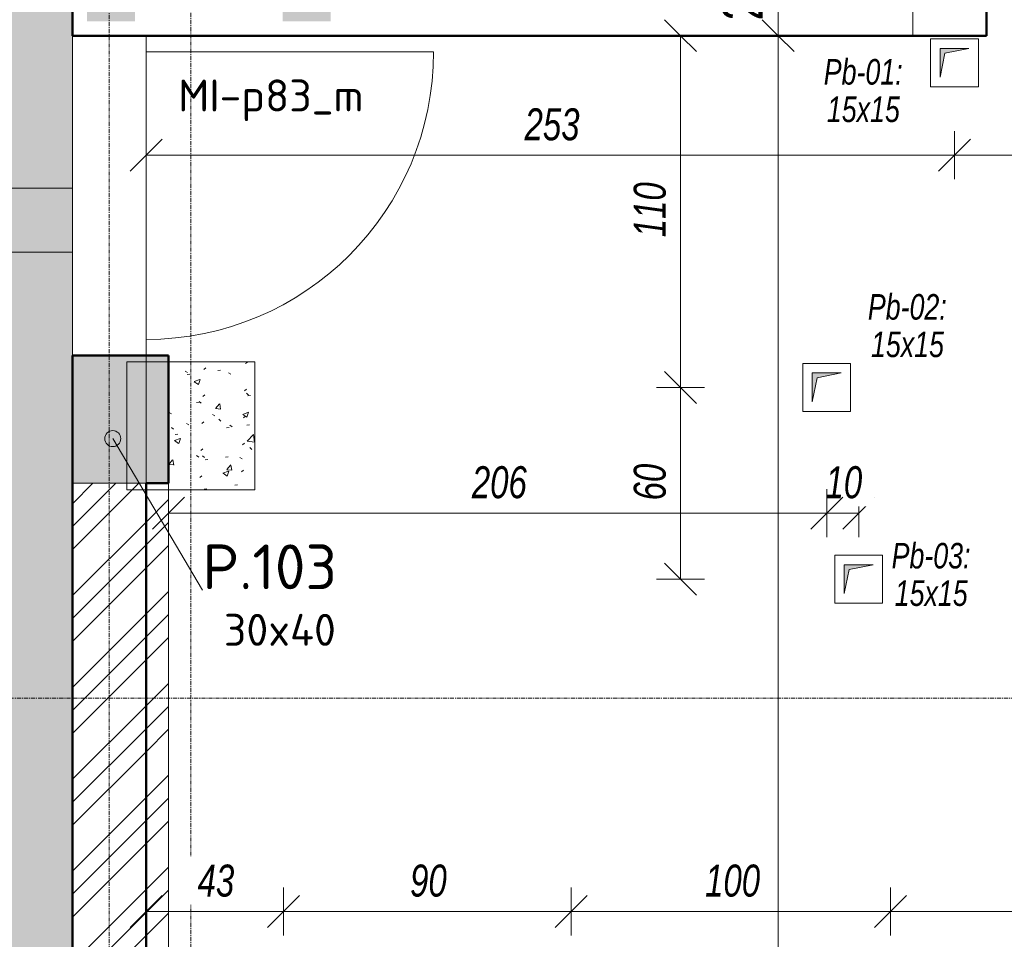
# Model space of a CAD drawing. Header units: millimetres. Extents: x 8507 to 240958, y -8745 to 78383.
# Tile 19 of 71: x 74638 to 77719, y 56832 to 59709. Entities that reach past the tile are written whole.
import ezdxf

# ---------------------------------------------------------------- set-up
doc = ezdxf.new("R2010")
doc.units = ezdxf.units.MM
doc.linetypes.add('Ligne de quadrillage', pattern=[22.225, 12.7, -3.175, 3.175, -3.175])
doc.linetypes.add('Tiret 1_16_', pattern=[3.175, 1.5875, -1.5875])
for name, color, linetype, lineweight in [('A-ANNO-DIMS', 211, 'Continuous', 9), ('A-ANNO-DIMS-50', 211, 'Continuous', 9), ('A-DETL-GENF', 92, 'Continuous', 5), ('A-DETL-MBND', 5, 'Continuous', 5), ('A-DOOR', 31, 'Continuous', 9), ('A-DOOR-IDEN', 31, 'Continuous', 9), ('A-GENM-IDEN', 13, 'Continuous', 9), ('A-WALL', 113, 'Continuous', 9), ('S-COLS', 52, 'Continuous', 5), ('S-COLS-IDEN', 171, 'Continuous', 9), ('S-GRID', 1, 'Continuous', 9)]:
    doc.layers.add(name, color=color, linetype=linetype, lineweight=lineweight)
doc.styles.add('Arial Narrow_4', font='ARIALN.TTF', dxfattribs={"width": 0.9, "height": 125})
doc.styles.add('Arial Narrow_I', font='ARIALNI.TTF', dxfattribs={"width": 0.9, "height": 100})
doc.styles.add('Arial_I_2', font='ariali.ttf', dxfattribs={"width": 0.75, "height": 80})
doc.styles.add('ISOCPEUR', font='isocpeur.ttf', dxfattribs={"height": 100})
doc.styles.add('ISOCPEUR_B', font='txt', dxfattribs={"height": 140})
doc.dimstyles.new('AB6_1_50_-_GB', dxfattribs={"dimscale": 304.8, "dimtxt": 127.928872, "dimasz": 0.328084, "dimexe": 0.246063, "dimexo": 0.0625, "dimgap": 0.04101, "dimtad": 1, "dimdec": 0, "dimlfac": 0.1, "dimdsep": 46, "dimtxsty": 'Arial Narrow_4', "dimblk1": 'OBLIQUE', "dimblk2": 'OBLIQUE', "dimsah": 1, "dimcen": 0.09, "dimazin": 0, "dimtfac": 1, "dimtdec": 4, "dimtix": 1, "dimtmove": 0, "dimatfit": 3, "dimfxl": 0.246063, "dimfxlon": 1, "dimtvp": 1, "dimtolj": 1, "dimtzin": 0, "dimarcsym": 2})
doc.dimstyles.new('AB6_1_50_-_GB_Italique', dxfattribs={"dimscale": 304.8, "dimtxt": 102.343097, "dimasz": 0.328084, "dimexe": 0.246063, "dimexo": 0.0625, "dimgap": 0.057415, "dimtad": 1, "dimdec": 1, "dimlfac": 0.1, "dimrnd": 0.1, "dimdsep": 46, "dimtxsty": 'Arial Narrow_I', "dimblk1": 'OBLIQUE', "dimblk2": 'OBLIQUE', "dimsah": 1, "dimcen": 0.09, "dimazin": 0, "dimtfac": 1, "dimtdec": 4, "dimtix": 1, "dimtmove": 0, "dimatfit": 3, "dimfxl": 0.246063, "dimfxlon": 1, "dimtvp": 1, "dimtfill": 1, "dimtolj": 1, "dimtzin": 0, "dimarcsym": 2})
pattern_1 = [(45, (64631.8, -542.27), (-143.6841, 143.6841), []), (45, (64703.64, -542.27), (-143.6841, 143.6841), []), (45, (64775.48, -542.27), (-143.6841, 143.6841), [])]

# ---------------------------------------------------------------- blocks, each defined once
blk = doc.blocks.new('Porte 1Vtl - MI-p83_m-3009844-R-1 variante')
at = {"layer": 'A-DOOR'}
blk.add_line((450, -115), (450, -1015), dxfattribs=at)
blk.add_arc((450, -115), 900, 180, 270, dxfattribs=at)
blk = doc.blocks.new('STR_RES-Dalle-Rectangulaire - Res 20x20-3068652-R-1 variante')
at = {"layer": 'A-DETL-MBND'}
blk.add_hatch(color=256, dxfattribs=at).paths.add_polyline_path([(-20.3, -43.1), (-5.3, 31.9), (69.7, 46.9), (-20.3, 46.9), (-20.3, 31.9)])
for p, q in [((-50.3, 76.9), (99.7, 76.9)), ((-50.3, -73.1), (-50.3, 76.9)), ((-50.3, 76.9), (99.7, 76.9)), ((-50.3, -73.1), (-50.3, 76.9)), ((99.7, 76.9), (-50.3, 76.9)), ((-50.3, 76.9), (99.7, 76.9)), ((-50.3, 76.9), (-50.3, -73.1)), ((-50.3, 76.9), (-50.3, -73.1)), ((99.7, 76.9), (99.7, -73.1)), ((99.7, 76.9), (99.7, -73.1)), ((99.7, -73.1), (99.7, 76.9)), ((99.7, 76.9), (99.7, -73.1)), ((-20.3, 46.9), (-20.3, -43.1)), ((69.7, 46.9), (-20.3, 46.9)), ((-20.3, 46.9), (-20.3, -43.1)), ((69.7, 46.9), (-20.3, 46.9)), ((-20.3, -43.1), (-5.3, 31.9)), ((-20.3, -43.1), (-5.3, 31.9)), ((-5.3, 31.9), (69.7, 46.9)), ((-5.3, 31.9), (69.7, 46.9)), ((99.7, -73.1), (-50.3, -73.1)), ((99.7, -73.1), (-50.3, -73.1)), ((99.7, -73.1), (-50.3, -73.1)), ((-50.3, -73.1), (99.7, -73.1))]:
    blk.add_line(p, q, dxfattribs=at)
blk = doc.blocks.new('DIMBLOCK104-R-1 variante')
at = {"layer": 'A-ANNO-DIMS-50', "lineweight": 18}
for p, q in [((77012, 59888.6), (76962, 59938.6)), ((77012, 59888.6), (77062, 59838.6)), ((77012, 59658.6), (76962, 59708.6)), ((77012, 59658.6), (77062, 59608.6))]:
    blk.add_line(p, q, dxfattribs=at)
at = {"layer": 'A-ANNO-DIMS-50'}
for p, q in [((77012, 59888.6), (76937, 59888.6)), ((77012, 59888.6), (77012, 59658.6)), ((77012, 59888.6), (77087, 59888.6)), ((77012, 59658.6), (76937, 59658.6)), ((77012, 59658.6), (77087, 59658.6))]:
    blk.add_line(p, q, dxfattribs=at)
at = {"layer": 'A-ANNO-DIMS-50', "color": 0, "insert": (76838, 59706.5), "char_height": 125, "width": 160.825, "attachment_point": 1, "rotation": 90, "line_spacing_factor": 0.974696, "style": 'Arial Narrow_4'}
blk.add_mtext('23', dxfattribs=at)
blk = doc.blocks.new('_Oblique')
at = {"color": 0, "linetype": 'ByBlock', "lineweight": -2}
blk.add_line((-0.5, -0.5), (0.5, 0.5), dxfattribs=at)
blk = doc.blocks.new('DIMBLOCK105-R-1 variante')
at = {"layer": 'A-ANNO-DIMS-50', "lineweight": 18}
for p, q in [((77012, 59658.6), (76962, 59708.6)), ((77012, 59658.6), (77062, 59608.6)), ((77012, 53535.4), (76962, 53585.4)), ((77012, 53535.4), (77062, 53485.4))]:
    blk.add_line(p, q, dxfattribs=at)
at = {"layer": 'A-ANNO-DIMS-50'}
for p, q in [((77012, 59658.6), (76937, 59658.6)), ((77012, 59658.6), (77012, 53535.4)), ((77012, 59658.6), (77087, 59658.6)), ((77012, 53535.4), (76937, 53535.4)), ((77012, 53535.4), (77087, 53535.4))]:
    blk.add_line(p, q, dxfattribs=at)
at = {"layer": 'A-ANNO-DIMS-50', "color": 0, "insert": (76838, 56496.5), "char_height": 125, "width": 241.237, "attachment_point": 1, "rotation": 90, "line_spacing_factor": 0.974696, "style": 'Arial Narrow_4'}
blk.add_mtext('612', dxfattribs=at)
blk = doc.blocks.new('DIMBLOCK244-R-1 variante')
at = {"layer": 'A-ANNO-DIMS-50'}
for p, q in [((77563.7, 59284.7), (77563.7, 59359.7)), ((79058.7, 59284.7), (79058.7, 59359.7)), ((79058.7, 59284.7), (77563.7, 59284.7)), ((77563.7, 59284.7), (77563.7, 59209.7)), ((79058.7, 59284.7), (79058.7, 59209.7))]:
    blk.add_line(p, q, dxfattribs=at)
at = {"layer": 'A-ANNO-DIMS-50', "lineweight": 18}
for p, q in [((77563.7, 59284.7), (77613.7, 59334.7)), ((79058.7, 59284.7), (79108.7, 59334.7)), ((77563.7, 59284.7), (77513.7, 59234.7)), ((79058.7, 59284.7), (79008.7, 59234.7))]:
    blk.add_line(p, q, dxfattribs=at)
at = {"layer": 'A-ANNO-DIMS-50', "color": 0, "insert": (78190.9, 59431.4), "char_height": 100, "width": 288.51, "attachment_point": 1, "line_spacing_factor": 0.974696, "style": 'Arial Narrow_I', "bg_fill": 3, "box_fill_scale": 1.25, "bg_fill_color": 256, "bg_fill_true_color": 13158600, "bg_fill_transparency": 0}
blk.add_mtext('149.5', dxfattribs=at)
blk = doc.blocks.new('DIMBLOCK245-R-1 variante')
at = {"layer": 'A-ANNO-DIMS-50'}
for p, q in [((75033.7, 59284.7), (75033.7, 59359.7)), ((77563.7, 59284.7), (77563.7, 59359.7)), ((77563.7, 59284.7), (75033.7, 59284.7)), ((75033.7, 59284.7), (75033.7, 59209.7)), ((77563.7, 59284.7), (77563.7, 59209.7))]:
    blk.add_line(p, q, dxfattribs=at)
at = {"layer": 'A-ANNO-DIMS-50', "lineweight": 18}
for p, q in [((75033.7, 59284.7), (75083.7, 59334.7)), ((77563.7, 59284.7), (77613.7, 59334.7)), ((75033.7, 59284.7), (74983.7, 59234.7)), ((77563.7, 59284.7), (77513.7, 59234.7))]:
    blk.add_line(p, q, dxfattribs=at)
at = {"layer": 'A-ANNO-DIMS-50', "color": 0, "insert": (76218.2, 59431.4), "char_height": 100, "width": 192.99, "attachment_point": 1, "line_spacing_factor": 0.974696, "style": 'Arial Narrow_I', "bg_fill": 3, "box_fill_scale": 1.25, "bg_fill_color": 256, "bg_fill_true_color": 13158600, "bg_fill_transparency": 0}
blk.add_mtext('253', dxfattribs=at)
blk = doc.blocks.new('DIMBLOCK246-R-1 variante')
at = {"layer": 'A-ANNO-DIMS-50'}
for p, q in [((77163.7, 58165.1), (77163.7, 58240.1)), ((77263.7, 58165.1), (77263.7, 58240.1)), ((77263.7, 58165.1), (77163.7, 58165.1)), ((77163.7, 58165.1), (77163.7, 58090.1)), ((77263.7, 58165.1), (77263.7, 58090.1))]:
    blk.add_line(p, q, dxfattribs=at)
at = {"layer": 'A-ANNO-DIMS-50', "lineweight": 18}
for p, q in [((77163.7, 58165.1), (77213.7, 58215.1)), ((77263.7, 58165.1), (77313.7, 58215.1)), ((77163.7, 58165.1), (77113.7, 58115.1)), ((77263.7, 58165.1), (77213.7, 58115.1))]:
    blk.add_line(p, q, dxfattribs=at)
at = {"layer": 'A-ANNO-DIMS-50', "color": 0, "insert": (77160, 58311.9), "char_height": 100, "width": 128.66, "attachment_point": 1, "line_spacing_factor": 0.974696, "style": 'Arial Narrow_I', "bg_fill": 3, "box_fill_scale": 1.25, "bg_fill_color": 256, "bg_fill_true_color": 13158600, "bg_fill_transparency": 0}
blk.add_mtext('10', dxfattribs=at)
blk = doc.blocks.new('DIMBLOCK247-R-1 variante')
at = {"layer": 'A-ANNO-DIMS-50'}
for p, q in [((75103.7, 58165.1), (75103.7, 58240.1)), ((77163.7, 58165.1), (77163.7, 58240.1)), ((77163.7, 58165.1), (75103.7, 58165.1)), ((75103.7, 58165.1), (75103.7, 58090.1)), ((77163.7, 58165.1), (77163.7, 58090.1))]:
    blk.add_line(p, q, dxfattribs=at)
at = {"layer": 'A-ANNO-DIMS-50', "lineweight": 18}
for p, q in [((75103.7, 58165.1), (75153.7, 58215.1)), ((77163.7, 58165.1), (77213.7, 58215.1)), ((75103.7, 58165.1), (75053.7, 58115.1)), ((77163.7, 58165.1), (77113.7, 58115.1))]:
    blk.add_line(p, q, dxfattribs=at)
at = {"layer": 'A-ANNO-DIMS-50', "color": 0, "insert": (76053.2, 58311.9), "char_height": 100, "width": 192.99, "attachment_point": 1, "line_spacing_factor": 0.974696, "style": 'Arial Narrow_I', "bg_fill": 3, "box_fill_scale": 1.25, "bg_fill_color": 256, "bg_fill_true_color": 13158600, "bg_fill_transparency": 0}
blk.add_mtext('206', dxfattribs=at)
blk = doc.blocks.new('DIMBLOCK248-R-1 variante')
at = {"layer": 'A-ANNO-DIMS-50', "lineweight": 18}
for p, q in [((76706.5, 58558.6), (76656.5, 58608.6)), ((76706.5, 58558.6), (76756.5, 58508.6)), ((76706.5, 57958.6), (76656.5, 58008.6)), ((76706.5, 57958.6), (76756.5, 57908.6))]:
    blk.add_line(p, q, dxfattribs=at)
at = {"layer": 'A-ANNO-DIMS-50'}
for p, q in [((76706.5, 58558.6), (76631.5, 58558.6)), ((76706.5, 57958.6), (76706.5, 58558.6)), ((76706.5, 58558.6), (76781.5, 58558.6)), ((76706.5, 57958.6), (76631.5, 57958.6)), ((76706.5, 57958.6), (76781.5, 57958.6))]:
    blk.add_line(p, q, dxfattribs=at)
at = {"layer": 'A-ANNO-DIMS-50', "color": 0, "insert": (76559.8, 58205), "char_height": 100, "width": 128.66, "attachment_point": 1, "rotation": 90, "line_spacing_factor": 0.974696, "style": 'Arial Narrow_I', "bg_fill": 3, "box_fill_scale": 1.25, "bg_fill_color": 256, "bg_fill_true_color": 13158600, "bg_fill_transparency": 0}
blk.add_mtext('60', dxfattribs=at)
blk = doc.blocks.new('DIMBLOCK249-R-1 variante')
at = {"layer": 'A-ANNO-DIMS-50', "lineweight": 18}
for p, q in [((76706.5, 59658.6), (76656.5, 59708.6)), ((76706.5, 59658.6), (76756.5, 59608.6)), ((76706.5, 58558.6), (76656.5, 58608.6)), ((76706.5, 58558.6), (76756.5, 58508.6))]:
    blk.add_line(p, q, dxfattribs=at)
at = {"layer": 'A-ANNO-DIMS-50'}
for p, q in [((76706.5, 59658.6), (76631.5, 59658.6)), ((76706.5, 58558.6), (76706.5, 59658.6)), ((76706.5, 59658.6), (76781.5, 59658.6)), ((76706.5, 58558.6), (76631.5, 58558.6)), ((76706.5, 58558.6), (76781.5, 58558.6))]:
    blk.add_line(p, q, dxfattribs=at)
at = {"layer": 'A-ANNO-DIMS-50', "color": 0, "insert": (76559.8, 59028.1), "char_height": 100, "width": 192.99, "attachment_point": 1, "rotation": 90, "line_spacing_factor": 0.974696, "style": 'Arial Narrow_I', "bg_fill": 3, "box_fill_scale": 1.25, "bg_fill_color": 256, "bg_fill_true_color": 13158600, "bg_fill_transparency": 0}
blk.add_mtext('110', dxfattribs=at)
blk = doc.blocks.new('DIMBLOCK251-R-1 variante')
at = {"layer": 'A-ANNO-DIMS-50'}
for p, q in [((77363.7, 56919.2), (77363.7, 56994.2)), ((78763.7, 56919.2), (78763.7, 56994.2)), ((78763.7, 56919.2), (77363.7, 56919.2)), ((77363.7, 56919.2), (77363.7, 56844.2)), ((78763.7, 56919.2), (78763.7, 56844.2))]:
    blk.add_line(p, q, dxfattribs=at)
at = {"layer": 'A-ANNO-DIMS-50', "lineweight": 18}
for p, q in [((77363.7, 56919.2), (77413.7, 56969.2)), ((78763.7, 56919.2), (78813.7, 56969.2)), ((77363.7, 56919.2), (77313.7, 56869.2)), ((78763.7, 56919.2), (78713.7, 56869.2))]:
    blk.add_line(p, q, dxfattribs=at)
at = {"layer": 'A-ANNO-DIMS-50', "color": 0, "insert": (77983.2, 57065.9), "char_height": 100, "width": 192.99, "attachment_point": 1, "line_spacing_factor": 0.974696, "style": 'Arial Narrow_I', "bg_fill": 3, "box_fill_scale": 1.25, "bg_fill_color": 256, "bg_fill_true_color": 13158600, "bg_fill_transparency": 0}
blk.add_mtext('140', dxfattribs=at)
blk = doc.blocks.new('DIMBLOCK252-R-1 variante')
at = {"layer": 'A-ANNO-DIMS-50'}
for p, q in [((76363.7, 56919.2), (76363.7, 56994.2)), ((77363.7, 56919.2), (77363.7, 56994.2)), ((77363.7, 56919.2), (76363.7, 56919.2)), ((76363.7, 56919.2), (76363.7, 56844.2)), ((77363.7, 56919.2), (77363.7, 56844.2))]:
    blk.add_line(p, q, dxfattribs=at)
at = {"layer": 'A-ANNO-DIMS-50', "lineweight": 18}
for p, q in [((76363.7, 56919.2), (76413.7, 56969.2)), ((77363.7, 56919.2), (77413.7, 56969.2)), ((76363.7, 56919.2), (76313.7, 56869.2)), ((77363.7, 56919.2), (77313.7, 56869.2))]:
    blk.add_line(p, q, dxfattribs=at)
at = {"layer": 'A-ANNO-DIMS-50', "color": 0, "insert": (76783.2, 57065.9), "char_height": 100, "width": 192.99, "attachment_point": 1, "line_spacing_factor": 0.974696, "style": 'Arial Narrow_I', "bg_fill": 3, "box_fill_scale": 1.25, "bg_fill_color": 256, "bg_fill_true_color": 13158600, "bg_fill_transparency": 0}
blk.add_mtext('100', dxfattribs=at)
blk = doc.blocks.new('DIMBLOCK253-R-1 variante')
at = {"layer": 'A-ANNO-DIMS-50'}
for p, q in [((75463.7, 56919.2), (75463.7, 56994.2)), ((76363.7, 56919.2), (76363.7, 56994.2)), ((76363.7, 56919.2), (75463.7, 56919.2)), ((75463.7, 56919.2), (75463.7, 56844.2)), ((76363.7, 56919.2), (76363.7, 56844.2))]:
    blk.add_line(p, q, dxfattribs=at)
at = {"layer": 'A-ANNO-DIMS-50', "lineweight": 18}
for p, q in [((75463.7, 56919.2), (75513.7, 56969.2)), ((76363.7, 56919.2), (76413.7, 56969.2)), ((75463.7, 56919.2), (75413.7, 56869.2)), ((76363.7, 56919.2), (76313.7, 56869.2))]:
    blk.add_line(p, q, dxfattribs=at)
at = {"layer": 'A-ANNO-DIMS-50', "color": 0, "insert": (75860, 57065.9), "char_height": 100, "width": 128.66, "attachment_point": 1, "line_spacing_factor": 0.974696, "style": 'Arial Narrow_I', "bg_fill": 3, "box_fill_scale": 1.25, "bg_fill_color": 256, "bg_fill_true_color": 13158600, "bg_fill_transparency": 0}
blk.add_mtext('90', dxfattribs=at)
blk = doc.blocks.new('DIMBLOCK254-R-1 variante')
at = {"layer": 'A-ANNO-DIMS-50'}
for p, q in [((75033.7, 56919.2), (75033.7, 56994.2)), ((75463.7, 56919.2), (75463.7, 56994.2)), ((75463.7, 56919.2), (75033.7, 56919.2)), ((75033.7, 56919.2), (75033.7, 56844.2)), ((75463.7, 56919.2), (75463.7, 56844.2))]:
    blk.add_line(p, q, dxfattribs=at)
at = {"layer": 'A-ANNO-DIMS-50', "lineweight": 18}
for p, q in [((75033.7, 56919.2), (75083.7, 56969.2)), ((75463.7, 56919.2), (75513.7, 56969.2)), ((75033.7, 56919.2), (74983.7, 56869.2)), ((75463.7, 56919.2), (75413.7, 56869.2))]:
    blk.add_line(p, q, dxfattribs=at)
at = {"layer": 'A-ANNO-DIMS-50', "color": 0, "insert": (75195, 57065.9), "char_height": 100, "width": 128.66, "attachment_point": 1, "line_spacing_factor": 0.974696, "style": 'Arial Narrow_I', "bg_fill": 3, "box_fill_scale": 1.25, "bg_fill_color": 256, "bg_fill_true_color": 13158600, "bg_fill_transparency": 0}
blk.add_mtext('43', dxfattribs=at)

msp = doc.modelspace()

# ---------------------------------------------------------------- hatches: boundary and pattern name
at = {"layer": 'A-DETL-GENF'}
for points in [[(75461.02, 59703.56), (75611.02, 59703.56), (75611.02, 59928.56), (75461.02, 59928.56)], [(74848.65, 59703.56), (74998.65, 59703.56), (74998.65, 59853.56), (74848.65, 59853.56)]]:
    msp.add_hatch(color=8, dxfattribs=at).paths.add_polyline_path(points)
at = {"layer": 'A-DETL-MBND'}
h = msp.add_hatch(dxfattribs=at)
h.set_pattern_fill('FP_25', color=8, style=0, pattern_type=2)
h.set_pattern_definition([(0, (64631.8, -542.27), (0, 101.6), [3.353, -98.247]), (0, (64682.6, -491.47), (0, 101.6), [3.353, -98.247])])
h.paths.add_polyline_path([(74803.65, 53305.07), (74803.65, 58981.44), (73104.85, 58981.44), (73103.78, 53725.4), (71543.7, 53725.4), (71543.61, 53305.72), (73047.84, 53305.42)])
h.paths.add_polyline_path([(73047.84, 53360.4), (72897.84, 53360.4), (72897.84, 53510.4), (73047.84, 53510.4)])
h.paths.add_polyline_path([(72988.65, 59181.44), (74803.65, 59181.44), (74803.65, 59888.56), (75053.65, 59888.56), (75053.65, 61638.56), (74803.65, 61638.56), (74803.65, 61668.56), (71543.65, 61668.56), (71543.65, 59181.44), (71955, 59181.44)])
h.paths.add_polyline_path([(75283.65, 59888.56), (75406.02, 59888.56), (75406.02, 61638.56), (75283.65, 61638.56), (75283.65, 61030.82)])
msp.add_hatch(color=254, dxfattribs=at).paths.add_polyline_path([(74803.65, 58981.44), (74803.65, 59181.44), (71543.65, 59181.44), (71543.65, 58981.44), (71955, 58981.44)])
at = {"layer": 'A-DETL-MBND', "linetype": 'Tiret 1_16_'}
h = msp.add_hatch(dxfattribs=at)
h.set_pattern_fill('FP_14', style=0, pattern_type=2)
h.set_pattern_definition([(50, (64631.8, -542.27), (182.18467, -15.9391), [19.05, -209.55]), (355, (64631.8, -542.27), (-35.2424, 191.0566), [15.24, -167.64]), (100.451, (64646.98, -543.6), (146.9425, 175.1167), [16.19, -178.09]), (46.184, (64631.8, -491.47), (271.0789, -42.0433), [28.575, -314.325]), (96.636, (64654.4, -494.97), (237.4025, 247.4272), [24.285, -267.135]), (351.184, (64631.8, -491.47), (237.4046, 247.4251), [22.86, -251.46]), (21, (64657.2, -504.17), (151.61488, -102.2655), [19.05, -209.55]), (326, (64657.2, -504.17), (61.80236, 184.18774), [15.24, -167.64]), (71.451, (64669.83, -512.7), (213.41706, 81.92137), [16.19, -178.09]), (37.5, (64631.8, -542.27), (3.08832, 84.555076), [8.382, -157.226, 8.382, -161.798, -168.275]), (37.5, (64631.8, -542.27), (3.08832, 84.555076), [-335.788, 8.382, -159.893]), (7.5, (64631.8, -542.27), (66.81944, 100.18075), [8.382, -88.646, 8.382, -153.416, -64.135]), (7.5, (64631.8, -542.27), (66.81944, 100.18075), [-258.826, 8.382, -55.753]), (327.5, (64575.156, -542.27), (135.59049, -5.72891), [8.382, -55.118, 8.382, -189.738, -262.89]), (327.5, (64575.156, -542.27), (135.59049, -5.72891), [-261.62, 8.382, -254.508]), (317.5, (64549.76, -542.27), (148.12889, 25.42676), [8.382, -74.168, 8.382, -123.19, -186.69]), (317.5, (64549.76, -542.27), (148.12889, 25.42676), [-214.122, 8.382, -178.308])])
h.paths.add_polyline_path([(74973.65, 58238.51), (75373.65, 58238.51), (75373.65, 58638.51), (75103.65, 58638.51), (75103.65, 58258.56), (74973.65, 58258.56)])
h = msp.add_hatch(dxfattribs=at)
h.set_pattern_fill('FP_13', style=0, pattern_type=2)
h.set_pattern_definition(pattern_1)
h.paths.add_polyline_path([(75033.65, 53725.4), (75033.65, 58258.56), (74803.65, 58258.56), (74803.65, 53725.4)])
h = msp.add_hatch(dxfattribs=at)
h.set_pattern_fill('FP_13', style=0, pattern_type=2)
h.set_pattern_definition(pattern_1)
h.paths.add_polyline_path([(75103.65, 53725.4), (75103.65, 58258.56), (75033.65, 58258.56), (75033.65, 53725.4)])
at = {"layer": 'S-COLS'}
msp.add_hatch(color=8, dxfattribs=at).paths.add_polyline_path([(75103.65, 58258.56), (75103.65, 58658.56), (74803.65, 58658.56), (74803.65, 58258.56), (75033.65, 58258.56)])
at = {"layer": 'S-COLS-IDEN'}
h = msp.add_hatch(color=256, dxfattribs=at)
edge = h.paths.add_edge_path()
edge.add_arc((74929.42, 58398.22), 25, 0, 360)

# ---------------------------------------------------------------- linework, layer by layer
at = {"layer": 'A-DETL-MBND'}
for p, q in [((74803.65, 59888.56), (74803.65, 53305.07)), ((74803.65, 58658.56), (74803.65, 58258.56))]:
    msp.add_line(p, q, dxfattribs=at)
at = {"layer": 'A-DETL-MBND', "color": 7}
for p, q in [((71543.65, 59181.44), (74803.65, 59181.44)), ((74803.65, 59181.44), (71543.65, 59181.44)), ((74803.65, 59181.44), (74803.65, 58981.44)), ((74803.65, 59181.44), (74803.65, 58981.44)), ((74803.65, 58981.44), (71543.65, 58981.44)), ((74803.65, 58981.44), (73104.85, 58981.44))]:
    msp.add_line(p, q, dxfattribs=at)
at = {"layer": 'A-DETL-MBND', "color": 7, "linetype": 'Tiret 1_16_'}
for p, q in [((74803.65, 53305.4), (74803.65, 58658.56)), ((74803.65, 58658.56), (74803.65, 58258.56)), ((75033.65, 58658.56), (74803.65, 58658.56)), ((74803.65, 58658.56), (75103.65, 58658.56)), ((74973.65, 58238.51), (74973.65, 58638.51)), ((74973.65, 58638.51), (75373.65, 58638.51)), ((75373.65, 58638.51), (74973.65, 58638.51)), ((74973.65, 58638.51), (74973.65, 58238.51)), ((75103.65, 58658.56), (75033.65, 58658.56)), ((75033.65, 58258.56), (75033.65, 58658.56)), ((75033.65, 58658.56), (75033.65, 58258.56)), ((75103.65, 58658.56), (75103.65, 53585.4)), ((75103.65, 53585.4), (75103.65, 58658.56)), ((75373.65, 58638.51), (75373.65, 58238.51)), ((75373.65, 58238.51), (75373.65, 58638.51)), ((75373.65, 58238.51), (74973.65, 58238.51)), ((74973.65, 58238.51), (75373.65, 58238.51))]:
    msp.add_line(p, q, dxfattribs=at)
at = {"layer": 'A-WALL', "lineweight": 50}
for p, q in [((77663.65, 59953.56), (77663.65, 59658.56)), ((74803.65, 59658.56), (74803.65, 59888.56)), ((77663.65, 59658.56), (74803.65, 59658.56)), ((74803.65, 53535.4), (74803.65, 58258.56)), ((75033.65, 58258.56), (75033.65, 53535.4))]:
    msp.add_line(p, q, dxfattribs=at)
at = {"layer": 'A-WALL'}
for p, q in [((77433.65, 59658.56), (77433.65, 59888.56)), ((74803.65, 59658.56), (74803.65, 58658.56)), ((75033.65, 59658.56), (75033.65, 58658.56)), ((74803.65, 58658.56), (75033.65, 58658.56)), ((75033.65, 58258.56), (74803.65, 58258.56))]:
    msp.add_line(p, q, dxfattribs=at)
at = {"layer": 'S-COLS', "lineweight": 50}
for p, q in [((74803.65, 58658.56), (75103.65, 58658.56)), ((74803.65, 58258.56), (74803.65, 58658.56)), ((75103.65, 58658.56), (75103.65, 58258.56)), ((75103.65, 58258.56), (75033.65, 58258.56))]:
    msp.add_line(p, q, dxfattribs=at)
at = {"layer": 'S-COLS'}
for p, q in [((75103.65, 58658.56), (75033.65, 58658.56)), ((75103.65, 58258.56), (75103.65, 58658.56)), ((75033.65, 58258.56), (75103.65, 58258.56))]:
    msp.add_line(p, q, dxfattribs=at)
at = {"layer": 'S-COLS-IDEN'}
msp.add_line((74929.42, 58398.22), (75209.95, 57924.71), dxfattribs=at)
msp.add_circle((74929.42, 58398.22), 25, dxfattribs=at)
at = {"layer": 'S-GRID', "linetype": 'Ligne de quadrillage'}
for p, q in [((75173.65, 47292.72), (75173.65, 65870.79)), ((74918.65, 47708.94), (74918.65, 65371.52)), ((48070.04, 57586.98), (102467.67, 57586.98))]:
    msp.add_line(p, q, dxfattribs=at)

# ---------------------------------------------------------------- block references
at = {"layer": 'A-DETL-MBND'}
for p in [(77538.93, 59571.7), (77138.93, 58556.7), (77238.93, 57956.7)]:
    msp.add_blockref('STR_RES-Dalle-Rectangulaire - Res 20x20-3068652-R-1 variante', p, dxfattribs=at)
at = {"layer": 'A-DOOR', "rotation": 89.9999999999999}
msp.add_blockref('Porte 1Vtl - MI-p83_m-3009844-R-1 variante', (74918.65, 59158.56), dxfattribs=at)

# ---------------------------------------------------------------- texts
at = {"layer": 'A-DOOR-IDEN', "insert": (75133.95, 59521.56), "char_height": 100, "width": 725.5272, "attachment_point": 1, "style": 'ISOCPEUR'}
msp.add_mtext('MI-p83_m', dxfattribs=at)
at = {"layer": 'A-GENM-IDEN', "char_height": 80, "attachment_point": 1, "style": 'Arial_I_2'}
for s, insert, width in [('Pb-01:', (77154.39, 59585.55), 306.6455), ('Pb-02:', (77292.44, 58850.38), 306.6455), ('15x15', (77302.19, 58733.19), 282.5948), ('Pb-03:', (77366.71, 58072.13), 306.6455), ('15x15', (77376.46, 57954.94), 282.5948)]:
    msp.add_mtext(s, dxfattribs=dict(at, insert=insert, width=width))
at = {"layer": 'S-COLS-IDEN', "attachment_point": 1}
for s, insert, char_height, width, style in [('P.103', (75209.95, 58067.29), 140, 541.1391, 'ISOCPEUR_B'), ('30x40', (75277.18, 57850.22), 100, 452.9534, 'ISOCPEUR')]:
    msp.add_mtext(s, dxfattribs=dict(at, insert=insert, char_height=char_height, width=width, style=style))

# ---------------------------------------------------------------- dimensions: what is measured, and where the dimension line sits
at = {"layer": 'A-ANNO-DIMS'}
for base, p1, p2, angle, dimstyle, override, picture, middle in [((77012.05, 59658.56), (77087.05, 59888.56), (77087.05, 59658.56), 90, 'AB6_1_50_-_GB', {"dimpost": '<>', "dimfxl": 230}, 'DIMBLOCK104-R-1 variante', (76935.73, 59773.56)), ((77012.05, 53535.4), (77087.05, 59658.56), (77087.05, 53535.4), 90, 'AB6_1_50_-_GB', {"dimpost": '<>', "dimfxl": 6123.163046}, 'DIMBLOCK105-R-1 variante', (76935.73, 56596.98)), ((77563.65, 59284.69), (79058.65, 59209.69), (77563.65, 59359.69), 0, 'AB6_1_50_-_GB_Italique', {"dimpost": '<>', "dimfxl": 1502.50624}, 'DIMBLOCK244-R-1 variante', (78311.15, 59353.25))]:
    dim = msp.add_linear_dim(base=base, p1=p1, p2=p2, angle=angle, dimstyle=dimstyle, override=override, dxfattribs=at)
    dim.commit()
    dim.dimension.update_dxf_attribs({"geometry": picture, "text_midpoint": middle})
for base, p1, p2, override, picture, middle in [((77163.65, 58165.11), (77263.65, 58090.11), (77163.65, 58240.11), {"dimpost": '<>', "dimfxl": 180.277564}, 'DIMBLOCK246-R-1 variante', (77213.65, 58233.67)), ((77363.65, 56919.16), (78763.65, 56844.16), (77363.65, 56844.16), {"dimpost": '<>', "dimfxl": 1400}, 'DIMBLOCK251-R-1 variante', (78063.65, 56987.71))]:
    dim = msp.add_linear_dim(base=base, p1=p1, p2=p2, dimstyle='AB6_1_50_-_GB_Italique', override=override, dxfattribs=at)
    dim.commit()
    dim.dimension.update_dxf_attribs({"geometry": picture, "text_midpoint": middle})

# ---------------------------------------------------------------- next in the draw order: dimensions: what is measured, and where the dimension line sits
for base, p1, p2, override, picture, middle in [((75033.65, 59284.69), (77563.65, 59359.69), (75033.65, 59209.69), {"dimpost": '<>', "dimfxl": 2534.44274}, 'DIMBLOCK245-R-1 variante', (76298.65, 59353.25)), ((75103.65, 58165.11), (77163.65, 58240.11), (75103.65, 58090.11), {"dimpost": '<>', "dimfxl": 2065.453945}, 'DIMBLOCK247-R-1 variante', (76133.65, 58233.67)), ((76363.65, 56919.16), (77363.65, 56844.16), (76363.65, 56844.16), {"dimpost": '<>', "dimfxl": 1000}, 'DIMBLOCK252-R-1 variante', (76863.65, 56987.71))]:
    dim = msp.add_linear_dim(base=base, p1=p1, p2=p2, dimstyle='AB6_1_50_-_GB_Italique', override=override, dxfattribs=at)
    dim.commit()
    dim.dimension.update_dxf_attribs({"geometry": picture, "text_midpoint": middle})

# ---------------------------------------------------------------- next in the draw order: texts
at = {"layer": 'A-GENM-IDEN', "insert": (77164.14, 59468.36), "char_height": 80, "width": 282.5948, "attachment_point": 1, "style": 'Arial_I_2'}
msp.add_mtext('15x15', dxfattribs=at)

# ---------------------------------------------------------------- next in the draw order: dimensions: what is measured, and where the dimension line sits
at = {"layer": 'A-ANNO-DIMS'}
dim = msp.add_linear_dim(base=(76706.54, 58558.56), p1=(76781.54, 57958.56), p2=(76781.54, 58558.56), angle=90, dimstyle='AB6_1_50_-_GB_Italique', override={"dimpost": '<>', "dimfxl": 600}, dxfattribs=at)
dim.commit()
dim.dimension.update_dxf_attribs({"geometry": 'DIMBLOCK248-R-1 variante', "text_midpoint": (76637.98, 58258.56)})
dim = msp.add_linear_dim(base=(75463.65, 56919.16), p1=(76363.65, 56844.16), p2=(75463.65, 56844.16), dimstyle='AB6_1_50_-_GB_Italique', override={"dimpost": '<>', "dimfxl": 900}, dxfattribs=at)
dim.commit()
dim.dimension.update_dxf_attribs({"geometry": 'DIMBLOCK253-R-1 variante', "text_midpoint": (75913.65, 56987.71)})

# ---------------------------------------------------------------- next in the draw order: dimensions: what is measured, and where the dimension line sits
for base, p1, p2, angle, override, picture, middle in [((76706.54, 59658.56), (76781.54, 58558.56), (76631.54, 59658.56), 90, {"dimpost": '<>', "dimfxl": 1110.180166}, 'DIMBLOCK249-R-1 variante', (76637.98, 59108.56)), ((75033.65, 56919.16), (75463.65, 56844.16), (75033.65, 56844.16), 0, {"dimpost": '<>', "dimfxl": 430}, 'DIMBLOCK254-R-1 variante', (75248.65, 56987.71))]:
    dim = msp.add_linear_dim(base=base, p1=p1, p2=p2, angle=angle, dimstyle='AB6_1_50_-_GB_Italique', override=override, dxfattribs=at)
    dim.commit()
    dim.dimension.update_dxf_attribs({"geometry": picture, "text_midpoint": middle})

doc.saveas('drawing.dxf')
